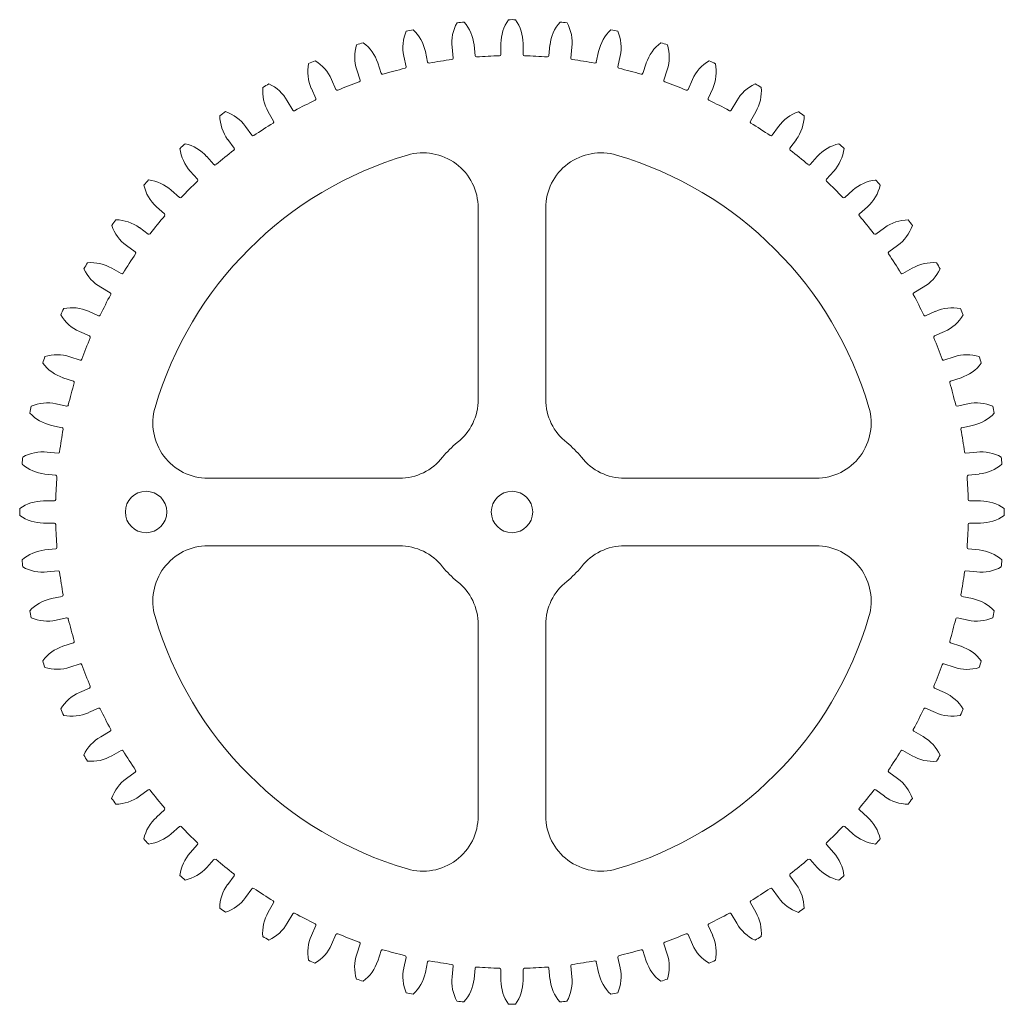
# Model space of a CAD drawing. Header units: millimetres. Extents: x 2203 to 2346, y 1425 to 1568.
import ezdxf

# ---------------------------------------------------------------- set-up
doc = ezdxf.new("R2010")
doc.units = ezdxf.units.MM

msp = doc.modelspace()

# ---------------------------------------------------------------- linework, layer by layer
at = {"color": 7, "linetype": 'Continuous', "lineweight": 15}
for p, q in [((2272.61, 1564.38), (2272.61, 1562.8)), ((2275.81, 1564.38), (2275.81, 1562.8)), ((2261.66, 1563.23), (2261.99, 1561.69)), ((2265.52, 1563.84), (2265.69, 1562.27)), ((2268.71, 1564.18), (2268.87, 1562.61)), ((2279.71, 1564.17), (2279.54, 1562.61)), ((2282.89, 1563.85), (2282.73, 1562.27)), ((2286.75, 1563.23), (2286.42, 1561.69)), ((2254.76, 1561.56), (2255.25, 1560.05)), ((2258.54, 1562.56), (2258.86, 1561.02)), ((2289.88, 1562.57), (2289.55, 1561.02)), ((2293.65, 1561.55), (2293.17, 1560.05)), ((2251.72, 1560.56), (2252.21, 1559.06)), ((2296.7, 1560.57), (2296.21, 1559.06)), ((2248.07, 1559.17), (2248.71, 1557.72)), ((2300.34, 1559.16), (2299.7, 1557.72)), ((2245.15, 1557.86), (2245.79, 1556.42)), ((2303.27, 1557.87), (2302.63, 1556.42)), ((2241.67, 1556.09), (2242.46, 1554.72)), ((2306.75, 1556.09), (2305.96, 1554.72)), ((2238.9, 1554.49), (2239.68, 1553.12)), ((2309.52, 1554.49), (2308.73, 1553.12)), ((2235.62, 1552.37), (2236.55, 1551.09)), ((2312.8, 1552.36), (2311.87, 1551.09)), ((2233.03, 1550.48), (2233.96, 1549.2)), ((2315.39, 1550.48), (2314.46, 1549.2)), ((2229.99, 1548.03), (2231.05, 1546.85)), ((2318.42, 1548.02), (2317.37, 1546.85)), ((2227.62, 1545.88), (2228.67, 1544.71)), ((2320.8, 1545.88), (2319.74, 1544.71)), ((2224.85, 1543.12), (2226.03, 1542.06)), ((2323.56, 1543.12), (2322.39, 1542.06)), ((2222.71, 1540.74), (2223.89, 1539.69)), ((2325.71, 1540.74), (2324.53, 1539.69)), ((2220.25, 1537.71), (2221.53, 1536.78)), ((2328.16, 1537.7), (2326.89, 1536.78)), ((2218.37, 1535.11), (2219.65, 1534.19)), ((2330.05, 1535.12), (2328.77, 1534.19)), ((2216.24, 1531.84), (2217.61, 1531.05)), ((2332.17, 1531.84), (2330.8, 1531.05)), ((2214.65, 1529.07), (2216.01, 1528.28)), ((2333.77, 1529.07), (2332.4, 1528.28)), ((2212.87, 1525.59), (2214.31, 1524.95)), ((2335.54, 1525.59), (2334.1, 1524.95)), ((2211.57, 1522.66), (2213.01, 1522.02)), ((2336.85, 1522.67), (2335.4, 1522.02)), ((2210.17, 1519.02), (2211.67, 1518.53)), ((2338.24, 1519.02), (2336.75, 1518.53)), ((2209.18, 1515.97), (2210.68, 1515.49)), ((2339.24, 1515.97), (2337.73, 1515.49)), ((2208.17, 1512.2), (2209.71, 1511.87)), ((2340.24, 1512.2), (2338.7, 1511.87)), ((2207.51, 1509.07), (2209.05, 1508.74)), ((2340.92, 1509.07), (2339.37, 1508.74)), ((2206.89, 1505.21), (2208.46, 1505.05)), ((2341.52, 1505.21), (2339.95, 1505.05)), ((2206.56, 1502.03), (2208.13, 1501.86)), ((2341.86, 1502.03), (2340.29, 1501.86)), ((2206.35, 1498.13), (2207.93, 1498.13)), ((2342.06, 1498.13), (2340.48, 1498.13)), ((2206.36, 1494.93), (2207.93, 1494.93)), ((2342.07, 1494.93), (2340.48, 1494.93)), ((2206.56, 1491.03), (2208.13, 1491.19)), ((2341.86, 1491.03), (2340.29, 1491.19)), ((2206.9, 1487.84), (2208.46, 1488.01)), ((2341.53, 1487.84), (2339.95, 1488.01)), ((2207.5, 1483.98), (2209.05, 1484.31)), ((2340.91, 1483.99), (2339.37, 1484.31)), ((2208.17, 1480.86), (2209.71, 1481.18)), ((2340.25, 1480.85), (2338.7, 1481.18)), ((2209.18, 1477.08), (2210.68, 1477.57)), ((2339.23, 1477.08), (2337.73, 1477.57)), ((2210.17, 1474.04), (2211.67, 1474.53)), ((2338.25, 1474.04), (2336.75, 1474.53)), ((2211.57, 1470.39), (2213.01, 1471.03)), ((2336.84, 1470.39), (2335.4, 1471.03)), ((2212.87, 1467.47), (2214.31, 1468.11)), ((2335.55, 1467.47), (2334.1, 1468.11)), ((2214.64, 1463.98), (2216.01, 1464.78)), ((2333.77, 1463.99), (2332.4, 1464.78)), ((2216.25, 1461.22), (2217.61, 1462)), ((2332.17, 1461.21), (2330.8, 1462)), ((2218.37, 1457.94), (2219.65, 1458.87)), ((2330.04, 1457.94), (2328.77, 1458.87)), ((2220.26, 1455.35), (2221.53, 1456.28)), ((2328.17, 1455.35), (2326.89, 1456.28)), ((2222.71, 1452.31), (2223.89, 1453.37)), ((2325.7, 1452.31), (2324.53, 1453.37)), ((2224.86, 1449.94), (2226.03, 1450.99)), ((2323.57, 1449.93), (2322.39, 1450.99)), ((2227.61, 1447.17), (2228.67, 1448.35)), ((2320.8, 1447.17), (2319.74, 1448.35)), ((2230, 1445.03), (2231.05, 1446.2)), ((2318.42, 1445.03), (2317.37, 1446.2)), ((2233.03, 1442.57), (2233.96, 1443.85)), ((2315.38, 1442.57), (2314.46, 1443.85)), ((2235.62, 1440.69), (2236.55, 1441.97)), ((2312.8, 1440.69), (2311.87, 1441.97)), ((2238.89, 1438.56), (2239.68, 1439.93)), ((2309.52, 1438.57), (2308.73, 1439.93)), ((2241.67, 1436.97), (2242.46, 1438.33)), ((2306.75, 1436.96), (2305.96, 1438.33)), ((2245.15, 1435.19), (2245.79, 1436.63)), ((2303.27, 1435.19), (2302.63, 1436.63)), ((2248.07, 1433.89), (2248.71, 1435.33)), ((2300.35, 1433.89), (2299.7, 1435.33)), ((2251.72, 1432.49), (2252.21, 1433.99)), ((2296.7, 1432.49), (2296.21, 1433.99)), ((2254.76, 1431.5), (2255.25, 1433)), ((2258.53, 1430.49), (2258.86, 1432.03)), ((2289.88, 1430.49), (2289.55, 1432.03)), ((2293.66, 1431.5), (2293.17, 1433)), ((2261.67, 1429.83), (2261.99, 1431.37)), ((2265.52, 1429.21), (2265.69, 1430.78)), ((2268.71, 1428.88), (2268.87, 1430.45)), ((2279.71, 1428.87), (2279.54, 1430.45)), ((2282.89, 1429.21), (2282.73, 1430.78)), ((2286.75, 1429.82), (2286.42, 1431.37)), ((2272.61, 1428.67), (2272.61, 1430.25)), ((2275.81, 1428.68), (2275.81, 1430.25))]:
    msp.add_line(p, q, dxfattribs=at)
for points in [[(2257.89, 1501.42, 0.229207), (2264.16, 1504.46, -0.057997), (2266.28, 1506.57, 0.229207), (2269.31, 1512.85), (2269.31, 1540.55, 0.50085), (2259.05, 1548.22, 0.254748), (2222.52, 1511.68, 0.50085), (2230.19, 1501.42)], [(2290.53, 1501.42, -0.229207), (2284.25, 1504.46, 0.057997), (2282.14, 1506.57, -0.229207), (2279.1, 1512.85), (2279.1, 1540.55, -0.50085), (2289.36, 1548.22, -0.254748), (2325.9, 1511.68, -0.50085), (2318.23, 1501.42)], [(2257.89, 1491.63, -0.229207), (2264.16, 1488.6, 0.057997), (2266.28, 1486.48, -0.229207), (2269.31, 1480.21), (2269.31, 1452.51, -0.50085), (2259.05, 1444.83, -0.254748), (2222.52, 1481.37, -0.50085), (2230.19, 1491.63)], [(2290.53, 1491.63, 0.229207), (2284.25, 1488.6, -0.057997), (2282.14, 1486.48, 0.229207), (2279.1, 1480.21), (2279.1, 1452.51, 0.50085), (2289.36, 1444.83, 0.254748), (2325.9, 1481.37, 0.50085), (2318.23, 1491.63)]]:
    msp.add_lwpolyline(points, format="xyb", close=True, dxfattribs=at)
for centre in [(2221.21, 1496.53), (2274.21, 1496.53)]:
    msp.add_circle(centre, 3, dxfattribs=at)
for centre, radius, start, end in [((2271.49, 1564.46), 6, 150.818, 185.8878), ((2274.21, 1496.53), 71.3, 95.5866, 96.405), ((2262.74, 1563.55), 6, 6.0269, 41.0082), ((2278.61, 1564.37), 6, 144.818, 179.8878), ((2274.21, 1496.53), 71.3, 89.5866, 90.405), ((2269.81, 1564.38), 6, 0.0269, 35.0082), ((2285.68, 1563.54), 6, 138.818, 173.8878), ((2274.21, 1496.53), 71.3, 83.5866, 84.405), ((2276.93, 1564.47), 6, 354.0269, 29.0082), ((2264.41, 1563.8), 6, 156.818, 191.8878), ((2274.21, 1496.53), 71.3, 101.5866, 102.405), ((2255.8, 1561.98), 6, 12.0269, 47.0082), ((2292.62, 1561.97), 6, 132.818, 167.8878), ((2274.21, 1496.53), 71.3, 77.5866, 78.405), ((2284.01, 1563.81), 6, 348.0269, 23.0082), ((2274.21, 1496.53), 71.3, 107.5866, 108.405), ((2249.06, 1559.7), 6, 18.0269, 53.0082), ((2299.36, 1559.69), 6, 126.818, 161.8878), ((2274.21, 1496.53), 71.3, 71.5866, 72.405), ((2257.43, 1562.41), 6, 162.818, 197.8878), ((2290.99, 1562.42), 6, 342.0269, 17.0082), ((2250.63, 1560.29), 6, 168.818, 203.8878), ((2274.21, 1496.53), 71.3, 113.5866, 114.405), ((2242.59, 1556.73), 6, 24.0269, 59.0082), ((2262.19, 1561.73), 0.2, 192, 280.4443), ((2274.21, 1496.53), 66.1, 97.5557, 100.4443), ((2265.49, 1562.25), 0.2, 277.5557, 6), ((2269.07, 1562.63), 0.2, 186, 274.4443), ((2274.21, 1496.53), 66.1, 91.5557, 94.4443), ((2272.41, 1562.8), 0.2, 271.5557, 0), ((2276.01, 1562.8), 0.2, 180, 268.4443), ((2274.21, 1496.53), 66.1, 85.5557, 88.4443), ((2279.35, 1562.63), 0.2, 265.5557, 354), ((2282.93, 1562.25), 0.2, 174, 262.4443), ((2274.21, 1496.53), 66.1, 79.5557, 82.4443), ((2286.23, 1561.73), 0.2, 259.5557, 348), ((2305.82, 1556.71), 6, 120.818, 155.8878), ((2274.21, 1496.53), 71.3, 65.5866, 66.405), ((2297.79, 1560.31), 6, 336.0269, 11.0082), ((2255.44, 1560.12), 0.2, 198, 286.4443), ((2274.21, 1496.53), 66.1, 103.5557, 106.4443), ((2258.67, 1560.98), 0.2, 283.5557, 12), ((2289.75, 1560.98), 0.2, 168, 256.4443), ((2274.21, 1496.53), 66.1, 73.5557, 76.4443), ((2292.98, 1560.12), 0.2, 253.5557, 342), ((2274.21, 1496.53), 66.1, 109.5557, 112.4443), ((2252.02, 1559), 0.2, 289.5557, 18), ((2296.4, 1559), 0.2, 162, 250.4443), ((2274.21, 1496.53), 66.1, 67.5557, 70.4443), ((2244.1, 1557.48), 6, 174.818, 209.8878), ((2274.21, 1496.53), 71.3, 119.5866, 120.405), ((2236.47, 1553.09), 6, 30.0269, 65.0082), ((2248.9, 1557.81), 0.2, 204, 292.4443), ((2299.52, 1557.81), 0.2, 247.5557, 336), ((2311.94, 1553.08), 6, 114.818, 149.8878), ((2274.21, 1496.53), 71.3, 59.5866, 60.405), ((2304.32, 1557.49), 6, 330.0269, 5.0082), ((2274.21, 1496.53), 66.1, 115.5557, 118.4443), ((2245.61, 1556.34), 0.2, 295.5557, 24), ((2302.81, 1556.34), 0.2, 156, 244.4443), ((2274.21, 1496.53), 66.1, 61.5557, 64.4443), ((2274.21, 1496.53), 71.3, 125.5866, 126.405), ((2230.76, 1548.84), 6, 36.0269, 71.0082), ((2242.63, 1554.82), 0.2, 210, 298.4443), ((2305.79, 1554.82), 0.2, 241.5557, 330), ((2317.64, 1548.82), 6, 108.818, 143.8878), ((2274.21, 1496.53), 71.3, 53.5866, 54.405), ((2237.89, 1554), 6, 180.818, 215.8878), ((2239.51, 1553.02), 0.2, 301.5557, 30), ((2308.9, 1553.02), 0.2, 150, 238.4443), ((2310.53, 1554.01), 6, 324.0269, 359.0082), ((2274.21, 1496.53), 66.1, 121.5557, 124.4443), ((2274.21, 1496.53), 66.1, 55.5557, 58.4443), ((2236.71, 1551.2), 0.2, 216, 304.4443), ((2311.71, 1551.2), 0.2, 235.5557, 324), ((2274.21, 1496.53), 71.3, 131.5866, 132.405), ((2232.08, 1549.89), 6, 186.818, 221.8878), ((2225.53, 1544.01), 6, 42.0269, 77.0082), ((2274.21, 1496.53), 66.1, 127.5557, 130.4443), ((2233.8, 1549.09), 0.2, 307.5557, 36), ((2314.62, 1549.09), 0.2, 144, 232.4443), ((2274.21, 1496.53), 66.1, 49.5557, 52.4443), ((2322.87, 1544), 6, 102.818, 137.8878), ((2316.34, 1549.9), 6, 318.0269, 353.0082), ((2274.21, 1496.53), 71.3, 47.5866, 48.405), ((2231.2, 1546.98), 0.2, 222, 310.4443), ((2317.22, 1546.98), 0.2, 229.5557, 318), ((2274.21, 1496.53), 71.3, 137.5866, 138.405), ((2220.84, 1538.66), 6, 48.0269, 83.0082), ((2274.21, 1496.53), 66.1, 133.5557, 136.4443), ((2228.52, 1544.58), 0.2, 313.5557, 42), ((2319.89, 1544.58), 0.2, 138, 226.4443), ((2274.21, 1496.53), 66.1, 43.5557, 46.4443), ((2327.57, 1538.65), 6, 96.818, 131.8878), ((2274.21, 1496.53), 71.3, 41.5866, 42.405), ((2226.74, 1545.19), 6, 192.818, 227.8878), ((2321.69, 1545.2), 6, 312.0269, 347.0082), ((2226.16, 1542.21), 0.2, 228, 316.4443), ((2322.26, 1542.21), 0.2, 223.5557, 312), ((2274.21, 1496.53), 71.3, 143.5866, 144.405), ((2216.73, 1532.85), 6, 54.0269, 89.0082), ((2274.21, 1496.53), 66.1, 139.5557, 142.4443), ((2223.75, 1539.54), 0.2, 319.5557, 48), ((2324.66, 1539.54), 0.2, 132, 220.4443), ((2274.21, 1496.53), 66.1, 37.5557, 40.4443), ((2331.68, 1532.84), 6, 90.818, 125.8878), ((2274.21, 1496.53), 71.3, 35.5866, 36.405), ((2221.91, 1539.96), 6, 198.818, 233.8878), ((2326.52, 1539.97), 6, 306.0269, 341.0082), ((2221.65, 1536.94), 0.2, 234, 322.4443), ((2326.77, 1536.94), 0.2, 217.5557, 306), ((2274.21, 1496.53), 66.1, 145.5557, 148.4443), ((2219.53, 1534.03), 0.2, 325.5557, 54), ((2328.88, 1534.03), 0.2, 126, 214.4443), ((2274.21, 1496.53), 66.1, 31.5557, 34.4443), ((2274.21, 1496.53), 71.3, 149.5866, 150.405), ((2217.66, 1534.26), 6, 204.818, 239.8878), ((2213.24, 1526.64), 6, 60.0269, 95.0082), ((2335.16, 1526.64), 6, 84.818, 119.8878), ((2330.77, 1534.27), 6, 300.0269, 335.0082), ((2274.21, 1496.53), 71.3, 29.5866, 30.405), ((2217.71, 1531.22), 0.2, 240, 328.4443), ((2330.7, 1531.22), 0.2, 211.5557, 300), ((2274.21, 1496.53), 66.1, 151.5557, 154.4443), ((2215.91, 1528.11), 0.2, 331.5557, 60), ((2332.5, 1528.11), 0.2, 120, 208.4443), ((2274.21, 1496.53), 66.1, 25.5557, 28.4443), ((2274.21, 1496.53), 71.3, 155.5866, 156.405), ((2210.43, 1520.11), 6, 66.0269, 101.0082), ((2337.97, 1520.1), 6, 78.818, 113.8878), ((2274.21, 1496.53), 71.3, 23.5866, 24.405), ((2214.02, 1528.14), 6, 210.818, 245.8878), ((2214.39, 1525.13), 0.2, 246, 334.4443), ((2334.02, 1525.13), 0.2, 205.5557, 294), ((2334.41, 1528.15), 6, 294.0269, 329.0082), ((2274.21, 1496.53), 66.1, 157.5557, 160.4443), ((2212.93, 1521.84), 0.2, 337.5557, 66), ((2335.49, 1521.84), 0.2, 114, 202.4443), ((2274.21, 1496.53), 66.1, 19.5557, 22.4443), ((2274.21, 1496.53), 71.3, 161.5866, 162.405), ((2208.31, 1513.31), 6, 72.0269, 107.0082), ((2340.09, 1513.31), 6, 72.818, 107.8878), ((2274.21, 1496.53), 71.3, 17.5866, 18.405), ((2211.05, 1521.68), 6, 216.818, 251.8878), ((2211.73, 1518.72), 0.2, 252, 340.4443), ((2336.68, 1518.72), 0.2, 199.5557, 288), ((2337.38, 1521.68), 6, 288.0269, 323.0082), ((2274.21, 1496.53), 66.1, 163.5557, 166.4443), ((2210.62, 1515.3), 0.2, 343.5557, 72), ((2337.8, 1515.3), 0.2, 108, 196.4443), ((2274.21, 1496.53), 66.1, 13.5557, 16.4443), ((2274.21, 1496.53), 71.3, 167.5866, 168.405), ((2206.92, 1506.33), 6, 78.0269, 113.0082), ((2209.76, 1512.07), 0.2, 258, 346.4443), ((2338.66, 1512.07), 0.2, 193.5557, 282), ((2341.48, 1506.33), 6, 66.818, 101.8878), ((2274.21, 1496.53), 71.3, 11.5866, 12.405), ((2208.77, 1514.94), 6, 222.818, 257.8878), ((2339.67, 1514.94), 6, 282.0269, 317.0082), ((2209.01, 1508.55), 0.2, 349.5557, 78), ((2339.41, 1508.55), 0.2, 102, 190.4443), ((2274.21, 1496.53), 66.1, 169.5557, 172.4443), ((2274.21, 1496.53), 66.1, 7.5557, 10.4443), ((2274.21, 1496.53), 71.3, 173.5866, 174.405), ((2206.27, 1499.24), 6, 84.0269, 119.0082), ((2208.48, 1505.25), 0.2, 264, 352.4443), ((2339.93, 1505.25), 0.2, 187.5557, 276), ((2342.14, 1499.24), 6, 60.818, 95.8878), ((2274.21, 1496.53), 71.3, 5.5866, 6.405), ((2207.2, 1507.99), 6, 228.818, 263.8878), ((2341.23, 1508), 6, 276.0269, 311.0082), ((2208.11, 1501.66), 0.2, 355.5557, 84), ((2274.21, 1496.53), 66.1, 175.5557, 178.4443), ((2340.31, 1501.66), 0.2, 96, 184.4443), ((2274.21, 1496.53), 66.1, 1.5557, 4.4443), ((2206.35, 1492.13), 6, 90.0269, 125.0082), ((2207.93, 1498.33), 0.2, 270, 358.4443), ((2340.48, 1498.33), 0.2, 181.5557, 270), ((2342.05, 1492.13), 6, 54.818, 89.8878), ((2274.21, 1496.53), 71.3, 179.5866, 180.405), ((2206.37, 1500.93), 6, 234.818, 269.8878), ((2342.06, 1500.93), 6, 270.0269, 305.0082), ((2274.21, 1496.53), 71.3, 359.5866, 0.405), ((2207.93, 1494.73), 0.2, 1.5557, 90), ((2274.21, 1496.53), 66.1, 181.5557, 184.4443), ((2274.21, 1496.53), 66.1, 355.5557, 358.4443), ((2340.48, 1494.73), 0.2, 90, 178.4443), ((2207.19, 1485.06), 6, 96.0269, 131.0082), ((2208.11, 1491.39), 0.2, 276, 4.4443), ((2340.31, 1491.39), 0.2, 175.5557, 264), ((2341.22, 1485.06), 6, 48.818, 83.8878), ((2274.21, 1496.53), 71.3, 185.5866, 186.405), ((2274.21, 1496.53), 71.3, 353.5866, 354.405), ((2206.28, 1493.81), 6, 240.818, 275.8878), ((2208.48, 1487.81), 0.2, 7.5557, 96), ((2274.21, 1496.53), 66.1, 187.5557, 190.4443), ((2274.21, 1496.53), 66.1, 349.5557, 352.4443), ((2339.93, 1487.81), 0.2, 84, 172.4443), ((2342.15, 1493.81), 6, 264.0269, 299.0082), ((2209.01, 1484.51), 0.2, 282, 10.4443), ((2339.41, 1484.51), 0.2, 169.5557, 258), ((2208.75, 1478.12), 6, 102.0269, 137.0082), ((2339.65, 1478.12), 6, 42.818, 77.8878), ((2274.21, 1496.53), 71.3, 191.5866, 192.405), ((2274.21, 1496.53), 71.3, 347.5866, 348.405), ((2206.94, 1486.73), 6, 246.818, 281.8878), ((2209.76, 1480.99), 0.2, 13.5557, 102), ((2274.21, 1496.53), 66.1, 193.5557, 196.4443), ((2274.21, 1496.53), 66.1, 343.5557, 346.4443), ((2338.66, 1480.99), 0.2, 78, 166.4443), ((2341.49, 1486.72), 6, 258.0269, 293.0082), ((2210.62, 1477.76), 0.2, 288, 16.4443), ((2337.8, 1477.76), 0.2, 163.5557, 252), ((2211.03, 1471.37), 6, 108.0269, 143.0082), ((2337.37, 1471.38), 6, 36.818, 71.8878), ((2274.21, 1496.53), 71.3, 197.5866, 198.405), ((2211.73, 1474.34), 0.2, 19.5557, 108), ((2336.68, 1474.34), 0.2, 72, 160.4443), ((2274.21, 1496.53), 71.3, 341.5866, 342.405), ((2208.33, 1479.75), 6, 252.818, 287.8878), ((2274.21, 1496.53), 66.1, 199.5557, 202.4443), ((2274.21, 1496.53), 66.1, 337.5557, 340.4443), ((2340.1, 1479.74), 6, 252.0269, 287.0082), ((2214.01, 1464.91), 6, 114.0269, 149.0082), ((2212.93, 1471.21), 0.2, 294, 22.4443), ((2335.49, 1471.21), 0.2, 157.5557, 246), ((2334.39, 1464.91), 6, 30.818, 65.8878), ((2274.21, 1496.53), 71.3, 203.5866, 204.405), ((2210.44, 1472.95), 6, 258.818, 293.8878), ((2214.39, 1467.93), 0.2, 25.5557, 114), ((2274.21, 1496.53), 66.1, 205.5557, 208.4443), ((2274.21, 1496.53), 66.1, 331.5557, 334.4443), ((2334.02, 1467.93), 0.2, 66, 154.4443), ((2337.99, 1472.95), 6, 246.0269, 281.0082), ((2274.21, 1496.53), 71.3, 335.5866, 336.405), ((2215.91, 1464.95), 0.2, 300, 28.4443), ((2332.5, 1464.95), 0.2, 151.5557, 240), ((2217.64, 1458.79), 6, 120.0269, 155.0082), ((2330.76, 1458.8), 6, 24.818, 59.8878), ((2217.71, 1461.83), 0.2, 31.5557, 120), ((2274.21, 1496.53), 66.1, 211.5557, 214.4443), ((2274.21, 1496.53), 66.1, 325.5557, 328.4443), ((2330.7, 1461.83), 0.2, 60, 148.4443), ((2274.21, 1496.53), 71.3, 209.5866, 210.405), ((2213.26, 1466.42), 6, 264.818, 299.8878), ((2335.17, 1466.41), 6, 240.0269, 275.0082), ((2274.21, 1496.53), 71.3, 329.5866, 330.405), ((2219.53, 1459.03), 0.2, 306, 34.4443), ((2328.88, 1459.03), 0.2, 145.5557, 234), ((2221.9, 1453.08), 6, 126.0269, 161.0082), ((2326.51, 1453.09), 6, 18.818, 53.8878), ((2221.65, 1456.12), 0.2, 37.5557, 126), ((2274.21, 1496.53), 66.1, 217.5557, 220.4443), ((2274.21, 1496.53), 66.1, 319.5557, 322.4443), ((2326.77, 1456.12), 0.2, 54, 142.4443), ((2274.21, 1496.53), 71.3, 215.5866, 216.405), ((2216.74, 1460.21), 6, 270.818, 305.8878), ((2331.69, 1460.2), 6, 234.0269, 269.0082), ((2274.21, 1496.53), 71.3, 323.5866, 324.405), ((2223.75, 1453.52), 0.2, 312, 40.4443), ((2324.66, 1453.52), 0.2, 139.5557, 228), ((2226.73, 1447.85), 6, 132.0269, 167.0082), ((2321.68, 1447.86), 6, 12.818, 47.8878), ((2226.16, 1450.84), 0.2, 43.5557, 132), ((2274.21, 1496.53), 66.1, 223.5557, 226.4443), ((2274.21, 1496.53), 66.1, 313.5557, 316.4443), ((2322.26, 1450.84), 0.2, 48, 136.4443), ((2274.21, 1496.53), 71.3, 221.5866, 222.405), ((2220.85, 1454.4), 6, 276.818, 311.8878), ((2327.58, 1454.39), 6, 228.0269, 263.0082), ((2274.21, 1496.53), 71.3, 317.5866, 318.405), ((2228.52, 1448.48), 0.2, 318, 46.4443), ((2319.89, 1448.48), 0.2, 133.5557, 222), ((2232.07, 1443.16), 6, 138.0269, 173.0082), ((2231.2, 1446.07), 0.2, 49.5557, 138), ((2274.21, 1496.53), 66.1, 229.5557, 232.4443), ((2274.21, 1496.53), 66.1, 307.5557, 310.4443), ((2317.22, 1446.07), 0.2, 42, 130.4443), ((2316.33, 1443.17), 6, 6.818, 41.8878), ((2225.54, 1449.06), 6, 282.818, 317.8878), ((2322.88, 1449.05), 6, 222.0269, 257.0082), ((2274.21, 1496.53), 71.3, 227.5866, 228.405), ((2233.8, 1443.97), 0.2, 324, 52.4443), ((2314.62, 1443.97), 0.2, 127.5557, 216), ((2274.21, 1496.53), 71.3, 311.5866, 312.405), ((2237.88, 1439.05), 6, 144.0269, 179.0082), ((2236.71, 1441.85), 0.2, 55.5557, 144), ((2274.21, 1496.53), 66.1, 235.5557, 238.4443), ((2274.21, 1496.53), 66.1, 301.5557, 304.4443), ((2311.71, 1441.85), 0.2, 36, 124.4443), ((2310.52, 1439.06), 6, 0.818, 35.8878), ((2230.77, 1444.23), 6, 288.818, 323.8878), ((2317.65, 1444.22), 6, 216.0269, 251.0082), ((2274.21, 1496.53), 71.3, 233.5866, 234.405), ((2239.51, 1440.03), 0.2, 330, 58.4443), ((2308.9, 1440.03), 0.2, 121.5557, 210), ((2274.21, 1496.53), 71.3, 305.5866, 306.405), ((2244.09, 1435.56), 6, 150.0269, 185.0082), ((2242.63, 1438.23), 0.2, 61.5557, 150), ((2274.21, 1496.53), 66.1, 241.5557, 244.4443), ((2274.21, 1496.53), 66.1, 295.5557, 298.4443), ((2305.79, 1438.23), 0.2, 30, 118.4443), ((2304.32, 1435.58), 6, 354.818, 29.8878), ((2236.48, 1439.98), 6, 294.818, 329.8878), ((2245.61, 1436.71), 0.2, 336, 64.4443), ((2302.81, 1436.71), 0.2, 115.5557, 204), ((2311.95, 1439.96), 6, 210.0269, 245.0082), ((2274.21, 1496.53), 71.3, 239.5866, 240.405), ((2250.63, 1432.75), 6, 156.0269, 191.0082), ((2248.9, 1435.25), 0.2, 67.5557, 156), ((2274.21, 1496.53), 66.1, 247.5557, 250.4443), ((2274.21, 1496.53), 66.1, 289.5557, 292.4443), ((2299.52, 1435.25), 0.2, 24, 112.4443), ((2297.78, 1432.76), 6, 348.818, 23.8878), ((2274.21, 1496.53), 71.3, 299.5866, 300.405), ((2242.6, 1436.34), 6, 300.818, 335.8878), ((2252.02, 1434.05), 0.2, 342, 70.4443), ((2255.44, 1432.94), 0.2, 73.5557, 162), ((2274.21, 1496.53), 66.1, 253.5557, 256.4443), ((2274.21, 1496.53), 66.1, 283.5557, 286.4443), ((2292.98, 1432.94), 0.2, 18, 106.4443), ((2296.4, 1434.05), 0.2, 109.5557, 198), ((2305.83, 1436.33), 6, 204.0269, 239.0082), ((2257.42, 1430.63), 6, 162.0269, 197.0082), ((2258.67, 1432.07), 0.2, 348, 76.4443), ((2289.75, 1432.07), 0.2, 103.5557, 192), ((2290.99, 1430.65), 6, 342.818, 17.8878), ((2274.21, 1496.53), 71.3, 245.5866, 246.405), ((2249.06, 1433.37), 6, 306.818, 341.8878), ((2264.4, 1429.24), 6, 168.0269, 203.0082), ((2262.19, 1431.33), 0.2, 79.5557, 168), ((2274.21, 1496.53), 66.1, 259.5557, 262.4443), ((2265.49, 1430.8), 0.2, 354, 82.4443), ((2269.07, 1430.43), 0.2, 85.5557, 174), ((2274.21, 1496.53), 66.1, 265.5557, 268.4443), ((2272.41, 1430.25), 0.2, 0, 88.4443), ((2276.01, 1430.25), 0.2, 91.5557, 180), ((2274.21, 1496.53), 66.1, 271.5557, 274.4443), ((2279.35, 1430.43), 0.2, 6, 94.4443), ((2282.93, 1430.8), 0.2, 97.5557, 186), ((2274.21, 1496.53), 66.1, 277.5557, 280.4443), ((2286.23, 1431.33), 0.2, 12, 100.4443), ((2284.01, 1429.25), 6, 336.818, 11.8878), ((2299.36, 1433.35), 6, 198.0269, 233.0082), ((2274.21, 1496.53), 71.3, 293.5866, 294.405), ((2274.21, 1496.53), 71.3, 251.5866, 252.405), ((2255.8, 1431.08), 6, 312.818, 347.8878), ((2271.49, 1428.58), 6, 174.0269, 209.0082), ((2262.74, 1429.52), 6, 318.818, 353.8878), ((2285.68, 1429.5), 6, 186.0269, 221.0082), ((2276.92, 1428.6), 6, 330.818, 5.8878), ((2292.62, 1431.07), 6, 192.0269, 227.0082), ((2274.21, 1496.53), 71.3, 287.5866, 288.405), ((2278.61, 1428.67), 6, 180.0269, 215.0082), ((2269.81, 1428.69), 6, 324.818, 359.8878), ((2274.21, 1496.53), 71.3, 257.5866, 258.405), ((2274.21, 1496.53), 71.3, 281.5866, 282.405), ((2274.21, 1496.53), 71.3, 263.5866, 264.405), ((2274.21, 1496.53), 71.3, 269.5866, 270.405), ((2274.21, 1496.53), 71.3, 275.5866, 276.405)]:
    msp.add_arc(centre, radius, start, end, dxfattribs=at)

doc.saveas('drawing.dxf')
